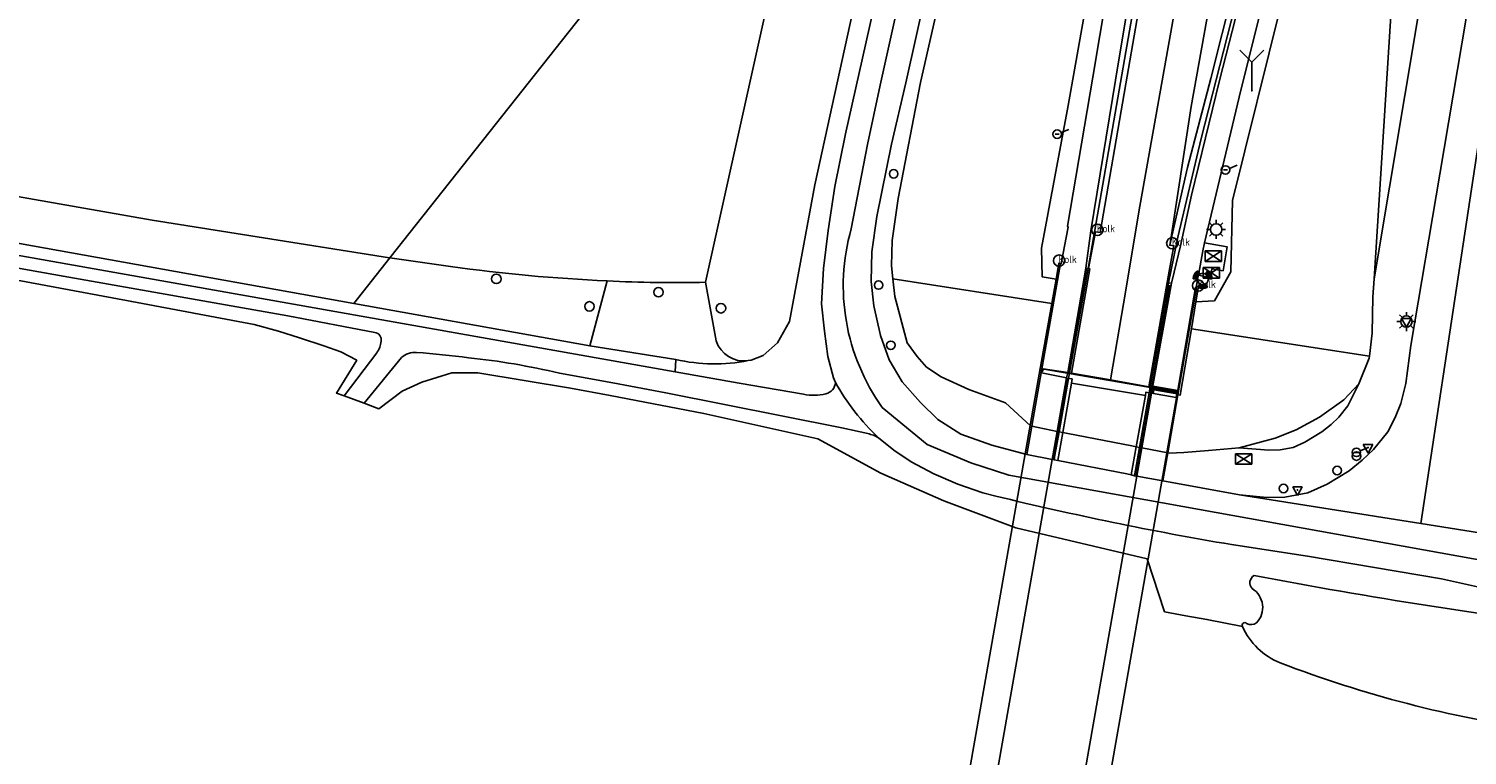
# Model space of a CAD drawing. Extents: x 167690 to 168394, y 440139 to 441022.
# Tile 3 of 15: x 167926 to 168077, y 440627 to 440703. Entities that reach past the tile are written whole.
import ezdxf

# ---------------------------------------------------------------- set-up
doc = ezdxf.new("R2010")
doc.units = 0
doc.header["$LTSCALE"] = 4
doc.layers.get('0').update_dxf_attribs({"linetype": 'CONTINUOUS'})
for name, color, linetype in [('G_BTD', 3, 'CONTINUOUS'), ('G_OBDP1', 2, 'ByLayer'), ('G_OWG', 6, 'CONTINUOUS'), ('G_OWGP1', 2, 'ByLayer'), ('G_WGD', 7, 'CONTINUOUS'), ('G_WGDP1', 2, 'ByLayer'), ('LSHD', 3, 'CONTINUOUS'), ('LWGI', 7, 'CONTINUOUS')]:
    doc.layers.add(name, color=color, linetype=linetype)
doc.layers.add('G_WGDP1_A2', color=2, linetype='CONTINUOUS', lineweight=70)
for name, color, linetype, true_color in [('PBRD', 7, 'CONTINUOUS', 0xbd2877), ('PKST', 7, 'CONTINUOUS', 0xbd2877), ('PPAL', 7, 'CONTINUOUS', 0xbd2877), ('PPUT', 7, 'CONTINUOUS', 0xbd2877)]:
    doc.layers.add(name, color=color, linetype=linetype, true_color=true_color)
doc.styles.add('ISO', font='ISO')

# ---------------------------------------------------------------- blocks, each defined once
blk = doc.blocks.new('lichtmast')
at = {"color": 0}
for p, q in [((-0.6, 0), (-1, 0)), ((-0.71, 0.71), (-0.42, 0.42)), ((0, 0.6), (0, 1)), ((0.42, 0.42), (0.71, 0.71)), ((0.6, 0), (1, 0)), ((-0.42, -0.42), (-0.71, -0.71)), ((0, -0.6), (0, -1)), ((0.42, -0.42), (0.71, -0.71))]:
    blk.add_line(p, q, dxfattribs=at)
blk.add_circle((0, 0), 0.6, dxfattribs=at)
blk = doc.blocks.new('aanduidingsbord')
at = {"color": 0}
for p, q in [((-0.81, -0.33), (0, 0)), ((-1.45, -0.5), (-1.01, -0.5))]:
    blk.add_line(p, q, dxfattribs=at)
blk.add_circle((-1.23, -0.5), 0.45, dxfattribs=at)
blk = doc.blocks.new('wegwijzer')
at = {"color": 0}
for q in [(-0.424, 1.424), (0.424, 1.424), (0, 0)]:
    blk.add_line((0, 1), q, dxfattribs=at)
blk = doc.blocks.new('verkeersbord-pl')
at = {"linetype": 'Continuous'}
blk.add_circle((0, 0), 0.03, dxfattribs=at)
blk = doc.blocks.new('verkeersbord')
at = {"color": 0}
for p, q in [((0.5, 0.32), (-0.5, 0.32)), ((-0.5, 0.32), (0, -0.6)), ((0, -0.6), (0.5, 0.32))]:
    blk.add_line(p, q, dxfattribs=at)
blk = doc.blocks.new('kolk')
at = {"color": 0}
blk.add_circle((0, 0), 0.6, dxfattribs=at)
at = {"color": 0, "linetype": 'Continuous', "style": 'ISO'}
blk.add_attdef('KOLK', (-0.04, -0.26), '', height=0.8, dxfattribs=at)
blk = doc.blocks.new('verkeerslicht')
at = {"color": 0, "linetype": 'Continuous'}
for p, q in [((-1, 0), (-0.6, 0)), ((-0.3, 0.52), (-0.5, 0.86)), ((0.3, 0.52), (0.5, 0.86)), ((0.6, 0), (1, 0)), ((-0.3, -0.52), (-0.5, -0.86)), ((0.3, -0.52), (0.5, -0.86))]:
    blk.add_line(p, q, dxfattribs=at)
at = {"color": 0}
blk.add_circle((0, 0), 0.6, dxfattribs=at)
at = {"color": 0, "linetype": 'Continuous'}
for radius, start, end in [(0.996, 119.9985, 179.9935), (0.897, 119.9989, 179.9928), (0.797, 119.9994, 179.9919), (0.697, 120, 179.9907), (0.697, 0.0093, 60), (0.797, 0.0081, 60.0006), (0.897, 0.0072, 60.0011), (0.996, 0.0065, 60.0015), (0.996, 240.0015, 299.9985), (0.897, 240.0011, 299.9989), (0.797, 240.0006, 299.9994), (0.697, 240, 300)]:
    blk.add_arc((0, 0), radius, start, end, dxfattribs=at)
blk = doc.blocks.new('schk.dwg')
for p, q in [((0.86, 0.56), (-0.86, 0.56)), ((-0.86, 0.56), (-0.86, -0.56)), ((0.86, -0.56), (0.86, 0.56)), ((-0.86, -0.56), (0.86, -0.56))]:
    blk.add_line(p, q)
at = {"linetype": 'Continuous'}
for p, q in [((-0.86, 0.56), (0.86, -0.56)), ((-0.86, -0.56), (0.86, 0.56))]:
    blk.add_line(p, q, dxfattribs=at)
blk = doc.blocks.new('verkeersteller')
at = {"color": 0}
blk.add_circle((0, 0), 0.45, dxfattribs=at)

msp = doc.modelspace()

# ---------------------------------------------------------------- linework, layer by layer
at = {"layer": 'G_BTD', "linetype": 'Continuous', "transparency": 33554687}
for points in [[(167963.543, 440679.286), (168008.23, 440735.755)], [(167996.823, 440676.715), (168008.329, 440728.622)], [(167896.894, 440690.554), (167938.498, 440683.266)], [(167958.741, 440664.746), (167957.922, 440665.049), (167960.068, 440668.497), (167958.372, 440669.374), (167956.608, 440670.014), (167954.028, 440670.848), (167951.827, 440671.556), (167949.271, 440672.283), (167936.358, 440674.682), (167910.089, 440679.585), (167900.419, 440681.256), (167890.1, 440682.691), (167885.914, 440683.025), (167879.585, 440683.399), (167874.494, 440683.34), (167870.72, 440683.143), (167867.497, 440682.887), (167862.426, 440682.317), (167856.274, 440681.747), (167844.216, 440680.55), (167781.816, 440673.524), (167716.842, 440666.351), (167689.757, 440663.284)], [(167938.498, 440683.266), (167963.523, 440679.289)], [(167959.752, 440674.495), (167963.543, 440679.286)], [(167963.523, 440679.289), (167963.543, 440679.286)], [(167963.543, 440679.286), (167969.925, 440678.375)], [(167975.124, 440677.432), (167974.962, 440677.541), (167974.771, 440677.579), (167974.58, 440677.541), (167974.417, 440677.432), (167974.309, 440677.27), (167974.271, 440677.079), (167974.309, 440676.887), (167974.417, 440676.725), (167974.58, 440676.617), (167974.771, 440676.579), (167974.962, 440676.617), (167975.124, 440676.725), (167975.233, 440676.887), (167975.271, 440677.079), (167975.233, 440677.27), (167975.124, 440677.432)], [(167986.436, 440676.872), (167984.632, 440670.037)], [(167992.21, 440675.32), (167992.047, 440675.212), (167991.856, 440675.174), (167991.665, 440675.212), (167991.502, 440675.32), (167991.394, 440675.482), (167991.356, 440675.674), (167991.394, 440675.865), (167991.502, 440676.027), (167991.665, 440676.135), (167991.856, 440676.174), (167992.047, 440676.135), (167992.21, 440676.027), (167992.318, 440675.865), (167992.356, 440675.674), (167992.318, 440675.482), (167992.21, 440675.32)], [(167997.929, 440670.548), (167996.823, 440676.715)], [(167984.933, 440674.533), (167984.771, 440674.641), (167984.58, 440674.68), (167984.388, 440674.641), (167984.226, 440674.533), (167984.118, 440674.371), (167984.08, 440674.18), (167984.118, 440673.988), (167984.226, 440673.826), (167984.388, 440673.718), (167984.58, 440673.68), (167984.771, 440673.718), (167984.933, 440673.826), (167985.042, 440673.988), (167985.08, 440674.18), (167985.042, 440674.371), (167984.933, 440674.533)], [(167998.791, 440673.627), (167998.628, 440673.519), (167998.437, 440673.481), (167998.246, 440673.519), (167998.083, 440673.627), (167997.975, 440673.789), (167997.937, 440673.981), (167997.975, 440674.172), (167998.083, 440674.334), (167998.246, 440674.443), (167998.437, 440674.481), (167998.628, 440674.443), (167998.791, 440674.334), (167998.899, 440674.172), (167998.937, 440673.981), (167998.899, 440673.789), (167998.791, 440673.627)]]:
    msp.add_lwpolyline(points, dxfattribs=at)
for points in [[(167986.436, 440676.872, -0.0228151), (167969.925, 440678.375)], [(167986.436, 440676.872, 0.0185869), (167996.823, 440676.715)], [(167997.929, 440670.548, 0.3673888), (168001.319, 440668.465)], [(168053.378, 440640.449, 0.1949786), (168057.367, 440636.617)], [(168057.367, 440636.617, 0.0559376), (168084.6, 440629.541)]]:
    msp.add_lwpolyline(points, format="xyb", dxfattribs=at)
at = {"layer": 'G_OBDP1', "transparency": 33554687}
for points in [[(168032.085, 440667.641), (168046.536, 440665.141)], [(167954.098, 440138.525), (168015.206, 440487.139), (168046.536, 440665.141)]]:
    msp.add_lwpolyline(points, dxfattribs=at)
at = {"layer": 'G_OWG', "linetype": 'Continuous', "transparency": 33554687}
for points in [[(168020.126, 440807.187), (168018.941, 440798.119), (168019.749, 440790.179), (168029.857, 440788.329), (168036.575, 440786.564), (168044.453, 440778.722), (168045.061, 440778.138), (168045.785, 440777.303), (168046.363, 440776.488), (168046.687, 440775.948), (168047.154, 440775.013), (168047.442, 440774.29), (168047.751, 440773.26), (168047.928, 440772.398), (168048.05, 440771.274), (168048.065, 440770.517), (168046.488, 440759.844), (168042.056, 440736.706), (168037.959, 440711.993), (168035.024, 440695.345), (168032.21, 440680.301), (168032.269, 440677.306), (168033.739, 440677.064)], [(168026.779, 440743.664), (168025.517, 440739.854), (168026.335, 440733.22), (168024.053, 440718.047), (168019.45, 440697.786), (168017.092, 440685.532), (168016.48, 440681.122), (168016.413, 440678.455), (168016.554, 440677.082)], [(168076.934, 440734.87), (168067.252, 440677.079)], [(168001.319, 440668.465), (168001.616, 440668.526), (168002.885, 440669.007), (168004.397, 440670.347), (168005.673, 440672.586), (168008.329, 440686.971), (168014.657, 440715.88), (168016.716, 440726.88)], [(168067.252, 440677.079), (168069.462, 440712.082)], [(168048.487, 440674.674), (168050.435, 440674.747), (168052.168, 440677.811), (168052.333, 440685.323), (168057.495, 440706.115)], [(167959.752, 440674.495), (167898.861, 440685.407)], [(168049.392, 440680.878), (168051.784, 440680.45), (168051.337, 440677.94), (168050.15, 440678.131), (168050.007, 440677.192), (168048.737, 440677.485)], [(168033.289, 440674.498), (168016.554, 440677.082)], [(168016.554, 440677.082), (168016.745, 440675.219), (168018.049, 440670.35), (168019.105, 440668.903), (168020.098, 440667.775), (168021.629, 440666.76), (168024.555, 440665.408), (168028.433, 440664.02), (168031.062, 440661.582), (168031.199, 440661.554)], [(168036.892, 440678.215), (168036.952, 440678.203), (168037.11, 440678.173), (168037.173, 440678.16)], [(168067.252, 440677.079), (168067.132, 440675.182), (168067.042, 440671.34), (168066.76, 440668.918)], [(168045.916, 440676.627), (168045.593, 440676.673), (168045.436, 440676.695)], [(168048.5, 440676.156), (168048.544, 440676.147), (168048.73, 440676.109), (168048.487, 440674.674)], [(167984.632, 440670.037), (167959.752, 440674.495)], [(168048.487, 440674.674), (168048.002, 440671.815)], [(168048.002, 440671.815), (168046.815, 440664.818), (168046.58, 440664.858), (168046.49, 440664.873), (168046.536, 440665.141)], [(168066.76, 440668.918), (168048.002, 440671.815)], [(167984.632, 440670.037), (167993.684, 440668.582)], [(167993.684, 440668.582), (167993.607, 440667.269)], [(168066.76, 440668.918), (168066.722, 440668.737), (168065.657, 440666.027)], [(167960.837, 440663.972), (167962.392, 440663.397), (167964.863, 440665.262), (167966.919, 440666.206), (167970.089, 440667.182), (167972.818, 440667.182), (167982.595, 440665.549), (167986.748, 440664.795), (167996.629, 440662.875), (168008.661, 440660.212), (168015.285, 440656.594), (168021.913, 440653.689), (168029.52, 440650.851), (168043.343, 440647.57), (168045.179, 440642.002)], [(168065.657, 440666.027), (168064.482, 440663.684), (168063.531, 440662.513), (168062.714, 440661.745), (168061.754, 440660.964), (168059.955, 440659.882), (168058.728, 440659.314), (168057.356, 440659.055), (168056.152, 440659.043), (168053.044, 440659.262)], [(168065.657, 440666.027), (168064.048, 440664.345), (168061.514, 440662.514), (168059.025, 440661.157), (168056.824, 440660.276), (168053.044, 440659.262)], [(168030.676, 440658.568), (168031.199, 440661.554)], [(168031.199, 440661.554), (168033.855, 440661.01)], [(168033.855, 440661.01), (168033.914, 440660.998), (168034.002, 440660.98), (168034.063, 440660.968), (168034.455, 440660.892)], [(168034.455, 440660.892), (168034.984, 440660.79), (168041.713, 440659.486), (168042.2, 440659.392)], [(168042.2, 440659.392), (168042.548, 440659.324), (168042.695, 440659.296), (168042.708, 440659.294), (168042.792, 440659.277)], [(168045.517, 440658.749), (168042.792, 440659.277)], [(168045.002, 440655.79), (168045.517, 440658.749)], [(168053.044, 440659.262), (168049.797, 440658.979), (168047.219, 440658.777), (168045.656, 440658.722), (168045.517, 440658.749)], [(168053.378, 440640.449), (168049.636, 440641.195), (168047.404, 440641.58), (168045.179, 440642.002)]]:
    msp.add_lwpolyline(points, dxfattribs=at)
for points in [[(167993.684, 440668.582, 0.1051669), (168001.319, 440668.465)], [(168054.614, 440645.816, 0.4923291), (168054.405, 440644.444)], [(168091.262, 440640.055, -0.01552), (168054.614, 440645.816)], [(168054.405, 440644.444, -0.4715334), (168054.877, 440640.827)], [(168053.812, 440640.772, 0.8724524), (168053.378, 440640.449)], [(168054.877, 440640.827, -0.2752085), (168053.812, 440640.772)]]:
    msp.add_lwpolyline(points, format="xyb", dxfattribs=at)
at = {"layer": 'G_OWGP1', "transparency": 33554687}
for points in [[(168043.807, 440665.026), (168042.792, 440659.277)], [(168042.792, 440659.277), (168042.262, 440656.275)]]:
    msp.add_lwpolyline(points, dxfattribs=at)
at = {"layer": 'G_WGD', "linetype": 'Continuous', "transparency": 33554687}
for points in [[(168072.189, 440651.285), (168081.091, 440710.209), (168087.513, 440746.439), (168095.492, 440791.281), (168096.967, 440800.606), (168097.119, 440804.553), (168096.867, 440807.832), (168096.066, 440810.531)], [(168053.069, 440654.31), (168055.943, 440654.041), (168057.848, 440654.06), (168060.265, 440654.516), (168062.301, 440655.458), (168064.636, 440656.863), (168066.007, 440657.979), (168067.199, 440659.098), (168068.702, 440660.948), (168069.472, 440662.471), (168070.081, 440663.954), (168070.6, 440666.052), (168071.13, 440670.042), (168074.194, 440688.113), (168078.346, 440712.914), (168081.485, 440731.622), (168083.69, 440745.653), (168086.478, 440762.605), (168088.809, 440776.153), (168090.001, 440783.147), (168090.98, 440788.084)], [(167995.654, 440755.159), (168000.634, 440752.998), (168007.498, 440749.803), (168010.347, 440748.244), (168012.611, 440746.588), (168014.39, 440744.932), (168017.488, 440740.901), (168019.686, 440737.607), (168020.962, 440734.179), (168021.42, 440729.727), (168021.088, 440725.355), (168019.258, 440715.694), (168015.211, 440697.504), (168013.883, 440691.22), (168012.164, 440682.348)], [(167999.637, 440750.496), (168004.948, 440748.17), (168007.456, 440746.667), (168009.918, 440745.04), (168012.634, 440742.64), (168015.048, 440739.666), (168016.977, 440736.815), (168018.058, 440734.087), (168018.621, 440731.603), (168018.808, 440728.938), (168018.71, 440725.02), (168017.704, 440719.765), (168011.57, 440692.345), (168010.443, 440686.811), (168009.734, 440682.169), (168009.235, 440678.158), (168009.048, 440674.441), (168009.359, 440671.554), (168009.689, 440668.895), (168010.284, 440666.652), (168010.495, 440666.172)], [(168045.542, 440746.153), (168042.86, 440729.727), (168039.87, 440711.762), (168037.62, 440698.316), (168034.95, 440682.643)], [(168037.173, 440678.16), (168037.9, 440682.03), (168038.395, 440681.966), (168041.082, 440697.628), (168043.429, 440711.015), (168046.452, 440728.904), (168049.13, 440745.738)], [(168037.405, 440682.148), (168039.995, 440698.027), (168042.212, 440711.377), (168045.237, 440729.376), (168047.937, 440745.877)], [(168039.497, 440666.424), (168041.087, 440675.872), (168042.482, 440684.157), (168047.122, 440710.407), (168049.65, 440724.665), (168053.427, 440745.184)], [(168045.772, 440680.822), (168047.983, 440695.236), (168050.731, 440710.527), (168052.703, 440720.801), (168055.872, 440736.961), (168057.409, 440744.669)], [(168045.772, 440680.822), (168047.581, 440688.815), (168050.06, 440698.204), (168052.415, 440707.569), (168055.752, 440720.841), (168058.6, 440732.81), (168061.056, 440744.198)], [(168046.864, 440680.55), (168048.023, 440685.908), (168050.954, 440697.986), (168053.312, 440707.167), (168056.656, 440720.534), (168059.69, 440732.536), (168062.514, 440743.893)], [(168064.895, 440743.396), (168062.08, 440731.954), (168058.528, 440717.968), (168055.63, 440706.644), (168053.211, 440696.959), (168049.392, 440680.878)], [(168030.676, 440658.568), (168030.535, 440658.595), (168026.992, 440659.546), (168023.705, 440660.711), (168021.295, 440662.267), (168019.446, 440664.034), (168017.547, 440666.241), (168016.154, 440668.562), (168015.237, 440671.099), (168014.538, 440674.249), (168014.254, 440676.788), (168014.335, 440679.922), (168014.857, 440683.639), (168016.417, 440691.281), (168017.901, 440697.727), (168021.125, 440712.109)], [(167993.607, 440667.269), (167925.26, 440679.416), (167896.49, 440684.462)], [(167898.979, 440682.733), (167929.128, 440677.346), (167952.798, 440673.166), (167961.969, 440671.443)], [(168034.95, 440682.643), (168035.009, 440682.535), (168034.299, 440678.686), (168034.196, 440678.701), (168034.031, 440678.726), (168033.739, 440677.064)], [(168037.405, 440682.148), (168036.892, 440678.215)], [(168045.436, 440676.695), (168045.661, 440677.893), (168046.164, 440680.566), (168045.728, 440680.626), (168045.772, 440680.822)], [(168046.864, 440680.55), (168046.192, 440677.768), (168045.916, 440676.627)], [(168048.737, 440677.485), (168049.195, 440680.047)], [(168049.392, 440680.878), (168049.195, 440680.047)], [(168033.289, 440674.498), (168033.739, 440677.064)], [(168036.892, 440678.215), (168034.971, 440667.208)], [(168037.173, 440678.16), (168037.294, 440678.137), (168035.368, 440667.157)], [(168048.737, 440677.485), (168048.683, 440677.185), (168048.5, 440676.156)], [(168043.507, 440665.713), (168045.436, 440676.695)], [(168045.916, 440676.627), (168043.895, 440665.636)], [(168048.5, 440676.156), (168048.423, 440676.171), (168046.536, 440665.141)], [(168033.289, 440674.498), (168032.045, 440667.416), (168032.216, 440667.373)], [(167962.175, 440669.286), (167958.741, 440664.746)], [(167960.837, 440663.972), (167964.779, 440668.807)], [(167981.419, 440667.138), (167987.03, 440666.116), (167992.641, 440665.065), (168011.188, 440661.368), (168013.916, 440660.768)], [(168007.137, 440664.924), (168000.37, 440666.084), (167993.607, 440667.269)], [(168034.846, 440666.635), (168032.202, 440667.164), (168032.216, 440667.373)], [(168032.216, 440667.373), (168032.338, 440667.343), (168032.379, 440667.597), (168034.971, 440667.208)], [(168035.361, 440666.089), (168035.438, 440666.531), (168035.06, 440666.597), (168034.907, 440666.624), (168034.846, 440666.635)], [(168034.971, 440667.208), (168035.009, 440667.203), (168035.164, 440667.183), (168035.368, 440667.157)], [(168039.497, 440666.424), (168035.368, 440667.157)], [(168043.507, 440665.713), (168039.497, 440666.424)], [(167958.741, 440664.746), (167960.837, 440663.972)], [(168035.361, 440666.089), (168043.153, 440664.785)], [(168043.807, 440665.026), (168043.723, 440665.04), (168043.553, 440665.068), (168043.198, 440665.126), (168043.153, 440664.785)], [(168043.895, 440665.636), (168043.831, 440665.649), (168043.661, 440665.682), (168043.507, 440665.713)], [(168046.51, 440665.146), (168046.401, 440664.566), (168043.807, 440665.026)], [(168046.51, 440665.146), (168043.895, 440665.636)], [(168046.536, 440665.141), (168046.51, 440665.146)], [(168015.433, 440663.541), (168020.16, 440659.61), (168024.758, 440657.707), (168028.764, 440656.394), (168088.64, 440645.614)], [(168015.042, 440660.329), (168016.648, 440659.021), (168018.47, 440657.8), (168020.856, 440656.541), (168023.394, 440655.463), (168026.04, 440654.522), (168027.387, 440654.191)], [(168033.335, 440658.053), (168030.676, 440658.568)], [(168033.939, 440657.936), (168033.54, 440658.013), (168033.394, 440658.041), (168033.335, 440658.053)], [(168033.939, 440657.936), (168041.19, 440656.531), (168041.674, 440656.412)], [(168042.262, 440656.275), (168042.177, 440656.29), (168042.164, 440656.292), (168042.023, 440656.327), (168041.674, 440656.412)], [(168045.002, 440655.79), (168042.262, 440656.275)], [(168045.002, 440655.79), (168053.069, 440654.31)], [(168072.189, 440651.285), (168053.069, 440654.31)], [(168089.162, 440648.599), (168072.189, 440651.285)], [(168052.226, 440649.08), (168060.238, 440647.846), (168074.348, 440645.456), (168080.033, 440644.215), (168083.677, 440643.42), (168088.163, 440642.844)]]:
    msp.add_lwpolyline(points, dxfattribs=at)
for points in [[(168012.164, 440682.348, 0.228565), (168015.433, 440663.541)], [(167961.969, 440671.443, -0.4263859), (167962.639, 440670.504)], [(167962.639, 440670.504, -0.121953), (167962.175, 440669.286)], [(167964.779, 440668.807, -0.1996848), (167966.371, 440669.324)], [(167966.371, 440669.324, -0.0165195), (167971.852, 440668.755)], [(167971.852, 440668.755, -0.0340065), (167981.419, 440667.138)], [(168010.495, 440666.172, -0.3361931), (168009.49, 440664.968)], [(168010.495, 440666.172, 0.0736828), (168015.042, 440660.329)], [(168009.49, 440664.968, -0.1121507), (168007.137, 440664.924)], [(168015.042, 440660.329, 0.0834567), (168013.916, 440660.768)], [(168027.387, 440654.191, 0.0178336), (168052.226, 440649.08)]]:
    msp.add_lwpolyline(points, format="xyb", dxfattribs=at)
at = {"layer": 'G_WGDP1', "transparency": 33554687}
for points in [[(168032.085, 440667.641), (168000.7, 440489.201), (167939.631, 440141.145)], [(168034.971, 440667.208), (168032.085, 440667.641)], [(168034.846, 440666.635), (168033.855, 440661.01)], [(168034.971, 440667.208), (168034.846, 440666.635)], [(168034.971, 440667.208), (168035.368, 440667.157)], [(168035.361, 440666.089), (168034.455, 440660.892)], [(168043.153, 440664.785), (168042.2, 440659.392)], [(168043.895, 440665.636), (168043.507, 440665.713)], [(168043.807, 440665.026), (168043.895, 440665.636)], [(168033.335, 440658.053), (168033.855, 440661.01)], [(168033.939, 440657.936), (168034.455, 440660.892)], [(168041.674, 440656.412), (168042.2, 440659.392)], [(167942.386, 440140.646), (168033.335, 440658.053)], [(167951.441, 440139.006), (168042.262, 440656.275)]]:
    msp.add_lwpolyline(points, dxfattribs=at)
at = {"layer": 'G_WGDP1_A2', "linetype": 'Continuous', "lineweight": 70, "transparency": 33554687}
msp.add_lwpolyline([(168046.536, 440665.141), (168043.89, 440665.599), (168043.807, 440665.026)], dxfattribs=at)
at = {"layer": 'LSHD', "linetype": 'Continuous', "lineweight": -3, "transparency": 33554687}
for points in [[(168034.196, 440678.701), (168032.216, 440667.373), (168031.199, 440661.554), (168030.676, 440658.568)], [(168036.952, 440678.203), (168035.009, 440667.203)], [(168043.831, 440665.649), (168045.736, 440676.426)], [(168048.544, 440676.147), (168046.58, 440664.858), (168045.517, 440658.749), (168045.002, 440655.79)], [(168034.907, 440666.624), (168034.386, 440663.676), (168033.914, 440660.998), (168033.394, 440658.041)], [(168042.177, 440656.29), (168042.708, 440659.294), (168043.723, 440665.04)]]:
    msp.add_lwpolyline(points, dxfattribs=at)
at = {"layer": 'LWGI', "transparency": 33554687}
for points in [[(168049.084, 440748.478), (168046.738, 440734.379), (168043.71, 440715.946), (168040.957, 440700.196), (168037.11, 440678.173), (168037.042, 440677.786), (168035.164, 440667.183), (168035.06, 440666.597)], [(168054.553, 440713.454), (168049.02, 440691.857), (168046.592, 440681.478), (168045.838, 440677.851), (168045.593, 440676.673), (168045.541, 440676.425), (168043.661, 440665.682), (168043.553, 440665.068)], [(168035.06, 440666.597), (168034.063, 440660.968)], [(168043.553, 440665.068), (168042.548, 440659.324)], [(168034.063, 440660.968), (168033.623, 440658.484), (168033.54, 440658.013)], [(168042.548, 440659.324), (168042.023, 440656.327)]]:
    msp.add_lwpolyline(points, dxfattribs=at)

# ---------------------------------------------------------------- block references
at = {"layer": 'PBRD', "transparency": 33554687, "xscale": 3, "yscale": 3, "zscale": 3}
msp.add_blockref('wegwijzer', (168054.379, 440696.908), dxfattribs=at)
at = {"layer": 'PBRD', "transparency": 33554687}
for name, p in [('aanduidingsbord', (168035.096, 440692.821)), ('aanduidingsbord', (168052.822, 440689.054)), ('verkeersbord', (168070.655, 440672.585)), ('aanduidingsbord', (168066.612, 440659.297)), ('verkeersbord', (168066.612, 440659.297)), ('verkeersbord', (168059.185, 440654.836))]:
    msp.add_blockref(name, p, dxfattribs=at)
at = {"layer": 'PKST', "transparency": 33554687}
for p in [(168050.331, 440679.471), (168050.088, 440677.727), (168053.511, 440658.097)]:
    msp.add_blockref('schk.dwg', p, dxfattribs=at)
at = {"layer": 'PPAL', "transparency": 33554687}
for name, p in [('verkeersbord-pl', (168054.379, 440696.908)), ('verkeersteller', (168016.635, 440688.141)), ('lichtmast', (168050.609, 440682.286)), ('verkeersteller', (168015.05, 440676.429)), ('verkeerslicht', (168049.194, 440677.065)), ('lichtmast', (168070.655, 440672.585)), ('verkeersteller', (168016.33, 440670.081)), ('verkeersteller', (168065.408, 440658.407)), ('verkeersbord-pl', (168066.612, 440659.297)), ('verkeersteller', (168063.363, 440656.878)), ('verkeersteller', (168057.714, 440654.99)), ('verkeersbord-pl', (168059.185, 440654.836))]:
    msp.add_blockref(name, p, dxfattribs=at)
at = {"layer": 'PPUT', "transparency": 33554687}
for p in [(168038.085, 440682.24), (168045.988, 440680.828), (168034.061, 440679.001), (168048.719, 440676.369)]:
    msp.add_blockref('kolk', p, dxfattribs=at).add_auto_attribs({'KOLK': 'Kolk'})

doc.saveas('drawing.dxf')
